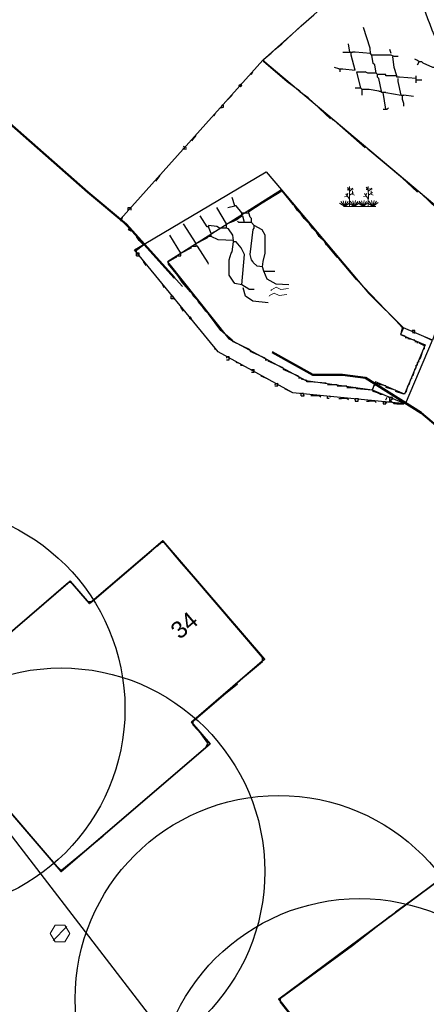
# Model space of a CAD drawing. Header units: metres. Extents: x 100797 to 101486, y 431104 to 431509.
# Tile 23 of 35: x 101131 to 101152, y 431333 to 431384. Entities that reach past the tile are written whole.
import ezdxf

# ---------------------------------------------------------------- set-up
doc = ezdxf.new("R2010")
doc.units = ezdxf.units.M
doc.linetypes.add('BORDER', pattern=[44.45, 12.7, -6.35, 12.7, -6.35, 0, -6.35])
doc.linetypes.add('DASHED', pattern=[19.05, 12.7, -6.35])
doc.layers.get('0').update_dxf_attribs({"linetype": 'CONTINUOUS'})
doc.layers.add('AR_ONDERZOEKSLOKATIE', color=3, linetype='BORDER', lineweight=50)
doc.layers.add('PERCELEN', color=2, linetype='DASHED', lineweight=9)
doc.layers.add('BAR_BEBOUWING', color=7, linetype='CONTINUOUS', lineweight=35, true_color=0x707070)
for name, color, linetype, true_color in [('BAR_BGT_SYMBOLEN', 7, 'CONTINUOUS', 0x707070), ('BAR_HUISNUMMERS EN STRAATNAMEN', 7, 'CONTINUOUS', 0x707070), ('BAR_TOPO', 7, 'CONTINUOUS', 0x707070), ('BAR_WATER', 7, 'CONTINUOUS', 0x707070), ('BAR_WEGEN', 7, 'CONTINUOUS', 0x707070), ('BOR_RIOOLPUTTEN', 7, 'CONTINUOUS', 0x707070)]:
    doc.layers.add(name, color=color, linetype=linetype, true_color=true_color)
doc.styles.add('NLCS-ISO', font='txt')

# ---------------------------------------------------------------- blocks, each defined once
blk = doc.blocks.new('inspectieput_1', base_point=(100953.43, 431263.36))
at = {"color": 8, "lineweight": 0, "true_color": 0x707070}
for points in [[(100953.93, 431263.36), (100953.68, 431263.793), (100953.18, 431263.793), (100952.93, 431263.36), (100953.18, 431262.927), (100953.68, 431262.927), (100953.93, 431263.36)], [(100953.076, 431263.006), (100953.784, 431263.714)]]:
    blk.add_lwpolyline(points, dxfattribs=at)
blk = doc.blocks.new('water_1', base_point=(101296.527, 431389.806))
at = {"color": 8, "lineweight": 0, "true_color": 0x707070}
for points in [[(101296.079, 431389.897), (101296.1, 431389.931), (101296.34, 431390.066), (101296.585, 431389.939), (101296.99, 431389.987)], [(101296.079, 431389.897), (101296.1, 431389.931), (101296.34, 431390.066), (101296.585, 431389.939), (101296.99, 431389.987)], [(101295.99, 431389.591), (101296.011, 431389.624), (101296.251, 431389.759), (101296.496, 431389.633), (101296.901, 431389.681)]]:
    blk.add_lwpolyline(points, dxfattribs=at)
blk = doc.blocks.new('beplanting_1', base_point=(101316.768, 431360.678))
at = {"color": 8, "lineweight": 0, "true_color": 0x707070}
for points in [[(101316.244, 431360.343), (101316.247, 431360.729), (101316.053, 431361.01)], [(101316.121, 431360.911), (101316.163, 431361.035)], [(101316.221, 431361.216), (101316.134, 431361.214)], [(101316.245, 431361.178), (101316.141, 431361.332)], [(101316.182, 431361.271), (101316.189, 431361.312)], [(101316.25, 431360.732), (101316.243, 431361.377)], [(101316.246, 431361.119), (101316.426, 431361.295)], [(101316.248, 431360.929), (101316.462, 431361.061)], [(101316.336, 431361.207), (101316.319, 431361.276)], [(101316.355, 431360.995), (101316.499, 431360.933)], [(101316.369, 431361.24), (101316.442, 431361.23)], [(101316.399, 431361.022), (101316.397, 431361.156)], [(101317.216, 431360.35), (101317.218, 431360.736), (101317.025, 431361.017)], [(101317.092, 431360.919), (101317.134, 431361.043)], [(101317.192, 431361.223), (101317.105, 431361.221)], [(101317.217, 431361.185), (101317.113, 431361.339)], [(101317.153, 431361.278), (101317.161, 431361.32)], [(101317.222, 431360.739), (101317.214, 431361.384)], [(101317.217, 431361.126), (101317.397, 431361.302)], [(101317.22, 431360.936), (101317.434, 431361.068)], [(101317.307, 431361.214), (101317.291, 431361.283)], [(101317.327, 431361.002), (101317.471, 431360.94)], [(101317.341, 431361.247), (101317.414, 431361.238)], [(101317.371, 431361.029), (101317.368, 431361.163)], [(101316.001, 431360.341), (101315.726, 431360.524)], [(101316.001, 431360.341), (101315.796, 431360.612)], [(101316.001, 431360.341), (101315.92, 431360.641)], [(101316.15, 431360.869), (101315.991, 431360.849)], [(101316.001, 431360.341), (101316.063, 431360.648)], [(101316.001, 431360.341), (101316.18, 431360.605)], [(101316.001, 431360.341), (101316.271, 431360.54)], [(101316.493, 431360.345), (101316.219, 431360.528)], [(101316.493, 431360.345), (101316.288, 431360.616)], [(101316.493, 431360.345), (101316.412, 431360.644)], [(101316.493, 431360.345), (101316.556, 431360.652)], [(101316.493, 431360.345), (101316.672, 431360.608)], [(101316.493, 431360.345), (101316.763, 431360.544)], [(101316.949, 431360.348), (101316.674, 431360.531)], [(101316.949, 431360.348), (101316.743, 431360.619)], [(101316.949, 431360.348), (101316.867, 431360.648)], [(101316.949, 431360.348), (101317.011, 431360.655)], [(101316.949, 431360.348), (101317.128, 431360.612)], [(101316.949, 431360.348), (101317.218, 431360.547)], [(101317.121, 431360.876), (101316.962, 431360.856)], [(101317.457, 431360.352), (101317.182, 431360.535)], [(101317.457, 431360.352), (101317.252, 431360.623)], [(101317.457, 431360.352), (101317.375, 431360.651)], [(101317.457, 431360.352), (101317.519, 431360.659)], [(101317.457, 431360.352), (101317.636, 431360.616)], [(101317.457, 431360.352), (101317.726, 431360.551)], [(101315.937, 431360.341), (101317.6, 431360.353)]]:
    blk.add_lwpolyline(points, dxfattribs=at)

msp = doc.modelspace()

# ---------------------------------------------------------------- linework, layer by layer
at = {"color": 252, "linetype": 'Continuous'}
for points in [[(101143.672, 431382.084), (101143.886, 431382.298), (101144.243, 431382.584), (101144.529, 431382.869), (101145.243, 431383.512), (101145.886, 431384.084), (101146.6, 431384.726), (101147.1, 431385.155), (101147.172, 431385.226), (101147.529, 431385.512)], [(101148.957, 431381.584), (101148.886, 431382.012), (101148.814, 431382.084), (101148.787, 431382.364), (101148.457, 431383.441)], [(101147.386, 431382.155), (101147.743, 431382.155), (101147.672, 431382.584)], [(101149.886, 431382.084), (101149.814, 431382.298)], [(101146.743, 431378.727), (101145.6, 431379.798), (101145.19, 431380.102), (101145.172, 431380.155), (101144.518, 431380.639), (101143.315, 431381.655), (101143.315, 431381.798), (101143.618, 431382.066), (101143.672, 431382.084)], [(101147.386, 431381.298), (101148.029, 431381.227), (101147.815, 431382.012)], [(101147.743, 431382.155), (101147.886, 431382.155)], [(101147.815, 431382.012), (101147.815, 431382.155)], [(101148.814, 431382.084), (101148.029, 431382.155), (101147.886, 431382.155)], [(101150.243, 431381.941), (101150.029, 431381.941), (101149.886, 431382.012), (101149.814, 431382.012), (101149.029, 431382.012), (101148.886, 431382.012), (101148.814, 431382.084)], [(101150.029, 431381.37), (101149.957, 431381.941)], [(101151.243, 431381.727), (101151.1, 431381.798)], [(101151.457, 431381.655), (101151.314, 431381.655), (101151.243, 431381.727)], [(101147.172, 431381.298), (101146.957, 431381.37)], [(101147.172, 431381.298), (101147.386, 431381.298)], [(101147.243, 431381.155), (101147.243, 431381.298)], [(101149.029, 431381.512), (101148.957, 431381.584)], [(101149.172, 431380.87), (101149.172, 431381.012), (101149.1, 431381.084), (101149.029, 431381.512)], [(101150.172, 431380.941), (101150.029, 431381.37)], [(101151.243, 431381.512), (101151.314, 431381.655)], [(101152.1, 431381.37), (101152.029, 431381.37), (101151.536, 431381.598), (101151.457, 431381.655)], [(101142.672, 431381.012), (101142.744, 431381.155)], [(101148.386, 431379.941), (101148.386, 431380.227), (101148.315, 431380.298), (101148.1, 431381.155), (101148.529, 431381.155)], [(101148.672, 431381.084), (101148.529, 431381.155)], [(101149.6, 431381.012), (101149.386, 431381.012), (101149.172, 431381.012), (101149.1, 431381.084), (101148.672, 431381.084)], [(101149.243, 431380.798), (101149.172, 431380.87)], [(101149.243, 431380.155), (101149.386, 431380.155), (101149.243, 431380.798)], [(101149.743, 431380.941), (101149.6, 431380.941), (101149.6, 431381.012)], [(101151.171, 431380.798), (101150.314, 431380.87), (101150.172, 431380.87), (101150.172, 431380.941), (101149.743, 431380.941)], [(101150.243, 431380.655), (101150.243, 431380.798)], [(101151.171, 431380.584), (101151.171, 431380.727), (101151.171, 431380.798), (101151.171, 431380.941)], [(101151.171, 431380.727), (101151.457, 431380.727)], [(101142.101, 431380.37), (101142.029, 431380.441), (101142.101, 431380.512), (101142.172, 431380.441)], [(101142.101, 431380.37), (101142.172, 431380.441)], [(101149.243, 431380.155), (101148.743, 431380.227), (101148.386, 431380.227), (101148.315, 431380.298), (101148.029, 431380.298)], [(101149.6, 431380.084), (101150.386, 431379.941), (101150.243, 431380.655)], [(101141.458, 431379.727), (101141.672, 431379.941)], [(101149.6, 431380.084), (101149.386, 431380.084), (101149.386, 431380.155)], [(101149.529, 431379.655), (101149.457, 431380.084)], [(101150.386, 431379.941), (101150.529, 431379.941)], [(101150.457, 431379.727), (101150.457, 431379.941)], [(101150.529, 431379.513), (101150.457, 431379.727)], [(101151.029, 431379.87), (101150.529, 431379.941)], [(101141.101, 431379.298), (101141.226, 431379.316), (101141.226, 431379.423), (101141.172, 431379.441)], [(101141.101, 431379.298), (101141.172, 431379.441)], [(101149.457, 431379.227), (101149.6, 431379.227), (101149.672, 431379.227), (101149.743, 431379.298)], [(101149.6, 431379.227), (101149.529, 431379.655)], [(101150.529, 431379.37), (101150.529, 431379.513)], [(101140.744, 431378.87), (101140.815, 431379.013)], [(101148.529, 431377.227), (101146.94, 431378.638), (101146.886, 431378.655), (101146.815, 431378.727)], [(101139.601, 431377.584), (101139.815, 431377.87)], [(101139.315, 431377.227), (101139.172, 431377.298)], [(101139.315, 431377.156), (101139.172, 431377.156), (101139.172, 431377.227)], [(101151.243, 431374.941), (101150.457, 431375.656), (101148.672, 431377.156)], [(101137.744, 431375.513), (101137.958, 431375.799)], [(101142.315, 431373.37), (101142.226, 431373.709), (101142.172, 431373.727), (101142.172, 431373.87), (101141.886, 431374.227), (101141.815, 431374.227), (101141.672, 431374.656)], [(101142.172, 431373.87), (101142.529, 431373.87), (101142.529, 431373.942), (101143.226, 431374.388), (101144.243, 431375.013), (101144.815, 431374.299)], [(101153.028, 431373.013), (101152.671, 431373.584), (101152.614, 431373.734), (101151.439, 431374.852), (101151.386, 431374.87)], [(101136.315, 431374.013), (101136.315, 431374.156), (101136.458, 431374.156), (101136.458, 431374.013)], [(101142.172, 431370.156), (101141.815, 431370.228), (101141.726, 431370.353), (101141.529, 431370.656), (101141.529, 431371.442), (101141.628, 431371.793), (101141.672, 431371.87), (101141.744, 431372.37), (101141.744, 431372.442), (101141.716, 431372.722), (101141.494, 431373.049), (101141.386, 431373.084), (101141.386, 431373.299), (101140.887, 431374.156)], [(101141.458, 431374.156), (101141.815, 431374.227)], [(101144.886, 431374.227), (101144.815, 431374.299)], [(101145.029, 431374.013), (101144.886, 431374.227)], [(101135.958, 431373.442), (101136.03, 431373.656)], [(101140.601, 431372.656), (101140.601, 431372.799), (101140.458, 431373.156), (101140.387, 431373.156), (101140.029, 431373.727)], [(101141.386, 431373.299), (101141.744, 431373.442), (101141.886, 431373.513), (101142.172, 431373.727)], [(101142.815, 431373.084), (101142.815, 431373.227), (101142.672, 431373.37), (101142.672, 431373.584), (101142.601, 431373.656), (101142.529, 431373.87)], [(101145.243, 431373.799), (101145.029, 431374.013)], [(101145.386, 431373.584), (101145.243, 431373.799)], [(101145.672, 431373.299), (101145.386, 431373.584)], [(101136.458, 431372.942), (101136.387, 431373.084), (101136.315, 431373.013), (101136.458, 431372.942)], [(101140.458, 431371.227), (101140.442, 431371.288), (101139.887, 431372.156), (101139.815, 431372.156), (101139.815, 431372.299), (101139.172, 431373.299)], [(101141.386, 431373.084), (101141.029, 431373.084), (101140.894, 431373.177), (101140.458, 431373.227), (101140.458, 431373.156)], [(101140.601, 431372.799), (101141.012, 431373.031), (101141.029, 431373.084)], [(101142.672, 431373.37), (101142.315, 431373.37), (101142.029, 431373.37), (101141.958, 431373.442)], [(101142.672, 431371.442), (101142.601, 431371.727), (101142.758, 431373.006), (101142.815, 431373.084)], [(101144.601, 431370.156), (101143.947, 431370.195), (101143.486, 431370.456), (101143.315, 431370.87), (101143.243, 431371.085), (101143.271, 431371.365), (101143.386, 431371.799), (101143.386, 431372.727), (101143.226, 431372.995), (101142.815, 431373.227)], [(101145.815, 431373.084), (101145.672, 431373.299)], [(101146.029, 431372.87), (101145.815, 431373.084)], [(101136.887, 431372.442), (101136.744, 431372.656)], [(101138.815, 431371.656), (101139.03, 431371.656), (101139.03, 431371.799), (101138.458, 431372.727)], [(101139.815, 431372.299), (101140.244, 431372.513), (101140.387, 431372.585)], [(101140.387, 431372.585), (101140.458, 431372.656)], [(101141.744, 431372.442), (101140.961, 431372.474), (101140.601, 431372.656), (101140.458, 431372.656)], [(101146.172, 431372.656), (101146.029, 431372.87)], [(101146.458, 431372.37), (101146.172, 431372.656)], [(101136.744, 431371.942), (101137.101, 431372.227)], [(101137.101, 431372.227), (101136.887, 431372.442)], [(101139.03, 431371.799), (101139.601, 431372.085)], [(101139.601, 431372.156), (101139.815, 431372.156)], [(101142.529, 431369.942), (101142.172, 431370.156), (101142.315, 431371.727), (101142.144, 431372.07), (101141.886, 431372.37), (101141.744, 431372.37)], [(101147.1, 431371.585), (101146.583, 431372.21), (101146.529, 431372.227), (101146.458, 431372.37)], [(101136.744, 431371.656), (101136.744, 431371.799), (101136.744, 431371.942)], [(101136.887, 431371.727), (101136.887, 431371.799), (101136.744, 431371.799)], [(101136.744, 431371.656), (101136.887, 431371.656), (101136.887, 431371.727)], [(101139.529, 431369.799), (101139.101, 431370.299), (101138.869, 431370.638), (101138.387, 431371.227), (101138.387, 431371.37), (101138.751, 431371.57), (101138.815, 431371.585), (101138.815, 431371.656)], [(101147.172, 431371.513), (101147.1, 431371.585)], [(101137.244, 431371.156), (101137.101, 431371.37)], [(101142.744, 431371.37), (101142.672, 431371.442)], [(101143.243, 431371.085), (101142.966, 431371.118), (101142.761, 431371.317), (101142.744, 431371.37)], [(101150.6, 431367.513), (101150.386, 431367.585), (101150.404, 431367.71), (101150.457, 431367.942), (101150.118, 431368.317), (101149.939, 431368.496), (101148.084, 431370.431), (101147.172, 431371.513)], [(101143.315, 431370.87), (101143.458, 431370.87)], [(101143.458, 431370.87), (101143.886, 431370.87)], [(101138.172, 431370.013), (101138.101, 431370.156)], [(101138.672, 431369.442), (101138.53, 431369.442), (101138.53, 431369.585)], [(101138.672, 431369.513), (101138.601, 431369.585)], [(101139.601, 431369.728), (101139.529, 431369.799)], [(101139.672, 431369.585), (101139.601, 431369.728)], [(101139.887, 431369.37), (101139.672, 431369.585)], [(101143.529, 431369.228), (101142.751, 431369.313), (101142.372, 431369.578), (101142.244, 431370.013)], [(101142.529, 431369.942), (101142.815, 431369.942)], [(101139.172, 431368.799), (101139.03, 431369.013)], [(101139.958, 431369.228), (101139.887, 431369.37)], [(101140.172, 431369.013), (101139.958, 431369.228)], [(101140.315, 431368.799), (101140.172, 431369.013)], [(101139.601, 431368.371), (101139.529, 431368.513), (101139.458, 431368.442), (101139.601, 431368.371)], [(101140.458, 431368.656), (101140.315, 431368.799)], [(101141.672, 431367.299), (101141.101, 431367.799), (101140.458, 431368.656)], [(101151.029, 431367.656), (101150.957, 431367.799)], [(101151.1, 431367.656), (101151.1, 431367.799), (101150.957, 431367.799)], [(101151.957, 431367.299), (101151.529, 431367.513)], [(101141.744, 431367.228), (101141.672, 431367.299)], [(101142.601, 431366.799), (101141.744, 431367.228)], [(101150.6, 431367.442), (101150.743, 431367.442)], [(101151.1, 431367.299), (101150.743, 431367.371)], [(101151.243, 431367.156), (101151.243, 431367.228), (101151.1, 431367.228)], [(101151.6, 431366.871), (101151.6, 431367.014), (101151.314, 431367.156)], [(101140.815, 431366.799), (101140.744, 431366.942)], [(101143.386, 431366.371), (101142.601, 431366.728)], [(101151.386, 431366.371), (101151.529, 431366.799)], [(101151.529, 431366.799), (101151.6, 431366.871)], [(101141.529, 431366.299), (101141.529, 431366.371), (101141.529, 431366.442), (101141.386, 431366.442), (101141.386, 431366.371)], [(101141.386, 431366.299), (101141.529, 431366.299)], [(101142.101, 431366.085), (101141.886, 431366.156)], [(101142.101, 431366.014), (101142.244, 431366.014)], [(101143.386, 431366.299), (101143.529, 431366.299)], [(101144.315, 431365.871), (101143.529, 431366.228)], [(101151.171, 431365.871), (101151.171, 431366.014)], [(101151.243, 431366.156), (101151.314, 431366.228)], [(101151.243, 431366.014), (101151.243, 431366.156)], [(101151.314, 431366.299), (101151.386, 431366.371)], [(101142.672, 431365.799), (101142.815, 431365.799)], [(101142.672, 431365.656), (101142.815, 431365.656)], [(101142.815, 431365.656), (101142.815, 431365.799)], [(101145.1, 431365.442), (101144.315, 431365.799)], [(101150.957, 431365.442), (101151.029, 431365.514)], [(101151.029, 431365.514), (101151.1, 431365.799)], [(101151.1, 431365.799), (101151.171, 431365.871)], [(101143.529, 431365.299), (101143.172, 431365.442)], [(101143.886, 431365.014), (101144.029, 431365.085)], [(101144.029, 431364.942), (101144.029, 431365.085)], [(101145.1, 431365.371), (101145.243, 431365.371)], [(101145.529, 431365.228), (101145.243, 431365.299)], [(101145.672, 431365.157), (101145.529, 431365.157), (101145.529, 431365.228)], [(101146.529, 431365.085), (101145.672, 431365.157)], [(101146.6, 431365.014), (101147.1, 431365.014)], [(101148.957, 431364.799), (101148.979, 431364.935), (101149.107, 431365.064), (101149.243, 431365.085)], [(101149.6, 431364.942), (101149.243, 431365.014)], [(101150.743, 431364.942), (101150.814, 431365.014)], [(101150.814, 431365.014), (101150.886, 431365.299)], [(101150.886, 431365.299), (101150.957, 431365.371)], [(101143.886, 431364.942), (101144.029, 431364.942)], [(101144.815, 431364.585), (101144.386, 431364.799)], [(101145.243, 431364.442), (101145.243, 431364.585)], [(101145.243, 431364.442), (101145.386, 431364.442)], [(101145.386, 431364.442), (101145.315, 431364.585)], [(101146.243, 431364.371), (101146.172, 431364.442), (101145.743, 431364.442)], [(101146.672, 431364.299), (101146.6, 431364.299), (101146.6, 431364.442)], [(101146.743, 431364.371), (101146.672, 431364.442)], [(101147.1, 431364.942), (101147.6, 431364.942)], [(101147.6, 431364.871), (101148.029, 431364.871)], [(101148.1, 431364.799), (101148.029, 431364.871)], [(101148.886, 431364.728), (101148.1, 431364.799)], [(101148.957, 431364.657), (101148.957, 431364.728), (101148.886, 431364.728)], [(101149.172, 431364.585), (101148.957, 431364.657)], [(101149.314, 431364.514), (101149.172, 431364.585)], [(101149.314, 431364.514), (101149.457, 431364.514)], [(101150.1, 431364.728), (101149.6, 431364.871)], [(101150.6, 431364.585), (101150.529, 431364.514), (101150.1, 431364.657)], [(101150.6, 431364.585), (101150.671, 431364.657)], [(101150.671, 431364.657), (101150.743, 431364.942)], [(101147.172, 431364.299), (101147.315, 431364.299)], [(101147.672, 431364.228), (101147.6, 431364.299), (101147.315, 431364.299)], [(101148.029, 431364.228), (101148.029, 431364.299), (101148.172, 431364.299), (101148.172, 431364.228)], [(101148.029, 431364.228), (101148.029, 431364.157), (101148.172, 431364.157), (101148.172, 431364.228)], [(101148.6, 431364.157), (101148.743, 431364.157)], [(101149.1, 431364.085), (101149.029, 431364.157), (101148.743, 431364.157)], [(101149.457, 431364.085), (101149.6, 431364.157)], [(101149.457, 431364.085), (101149.457, 431364.014), (101149.6, 431364.014), (101149.6, 431364.085), (101149.672, 431364.085)], [(101149.6, 431364.228), (101149.672, 431364.371)], [(101149.743, 431364.371), (101149.886, 431364.371)], [(101149.743, 431364.085), (101149.814, 431364.157), (101149.886, 431364.157)], [(101149.814, 431364.228), (101149.943, 431364.257), (101149.939, 431364.353), (101149.886, 431364.371)], [(101149.814, 431364.157), (101149.814, 431364.228), (101149.814, 431364.371)], [(101150.172, 431364.014), (101150.029, 431364.014), (101149.886, 431364.157), (101149.886, 431364.228)], [(101150.172, 431364.014), (101150.529, 431364.014)], [(101142.244, 431349.943), (101142.308, 431349.958), (101143.243, 431350.729), (101143.243, 431350.943), (101139.583, 431355.214), (101139.083, 431355.785), (101138.172, 431356.871), (101138.03, 431356.871), (101137.815, 431356.657)], [(101137.53, 431356.443), (101136.958, 431355.943), (101134.458, 431353.8), (101134.244, 431353.8), (101133.387, 431354.8), (101133.244, 431354.8), (101129.323, 431351.429), (101125.745, 431348.372), (101125.745, 431348.158), (101132.119, 431340.745), (101132.441, 431340.358), (101132.809, 431340.001), (101132.887, 431339.98), (101135.03, 431341.73), (101135.394, 431342.073), (101140.315, 431346.301), (101140.422, 431346.515), (101140.083, 431347), (101139.672, 431347.444), (101139.672, 431347.658), (101141.244, 431349.015), (101141.958, 431349.586)], [(101157.1, 431326.874), (101158.957, 431328.302), (101158.957, 431328.517), (101155.868, 431332.502), (101154.671, 431334.159), (101154.671, 431334.445), (101155.243, 431334.873), (101155.385, 431334.873), (101155.814, 431334.302), (101156.1, 431334.373), (101156.542, 431334.795), (101156.625, 431335.081), (101156.885, 431335.302), (101158.749, 431336.716), (101160.314, 431337.873), (101160.314, 431338.087), (101156.742, 431342.587), (101156.6, 431342.587), (101152.243, 431339.373), (101150.1, 431337.802)], [(101156.957, 431326.731), (101156.592, 431326.717), (101153.171, 431331.373), (101152.957, 431331.445), (101151.386, 431330.302), (101151.314, 431330.231), (101148.457, 431328.088), (101148.172, 431328.088), (101147.226, 431329.289), (101144.172, 431333.159), (101144.172, 431333.373), (101147.886, 431336.087), (101149.814, 431337.587)]]:
    msp.add_lwpolyline(points, dxfattribs=at)
for centre in [(101125.651, 431348.292), (101132.858, 431339.898), (101144.08, 431333.319), (101148.25, 431328)]:
    msp.add_circle(centre, 10.5)
at = {"layer": 'AR_ONDERZOEKSLOKATIE', "color": 10, "flags": 128}
msp.add_lwpolyline([(101057.295, 431329.77), (101034.679, 431317.44), (101043.828, 431300.839), (101039.147, 431290.299), (101046.185, 431287.13), (101079.212, 431272.257), (101097.895, 431253.246), (101114.44, 431269.455), (101133.958, 431288.666), (101139.528, 431308.091), (101140.349, 431310.558), (101141.284, 431312.203), (101169.207, 431338.229), (101165.898, 431342.249), (101164.745, 431344.231), (101162.442, 431347.649), (101160.273, 431352.228), (101158.197, 431356.243), (101157.44, 431357.356), (101154.047, 431361.346), (101151.425, 431363.556), (101148.561, 431365.359), (101147.369, 431365.519), (101145.845, 431365.52), (101143.275, 431366.946), (101141.279, 431368.217), (101139.12, 431370.061), (101136.213, 431373.296), (101134.237, 431374.944), (101124.147, 431383.803), (101083.466, 431344.039), (101058.639, 431330.503)], dxfattribs=at)
at = {"layer": 'BAR_BEBOUWING', "ltscale": 10, "flags": 128}
for points in [[(101125.651, 431348.292), (101132.858, 431339.898), (101140.539, 431346.492), (101139.582, 431347.607), (101143.351, 431350.843), (101138.101, 431356.958), (101134.322, 431353.714), (101133.323, 431354.878)], [(101155.327, 431333.213), (101155.378, 431333.25), (101154.548, 431334.378), (101155.353, 431334.971), (101155.887, 431334.246), (101156.692, 431334.839), (101156.515, 431335.079), (101160.407, 431337.945), (101156.713, 431342.695), (101144.08, 431333.319), (101148.25, 431328), (101153.041, 431331.529), (101156.658, 431326.617), (101159.05, 431328.379)]]:
    msp.add_lwpolyline(points, close=True, dxfattribs=at)
at = {"layer": 'BAR_TOPO', "ltscale": 0.01, "flags": 128}
for points in [[(101150.472, 431387.997), (101147.133, 431385.206), (101143.26, 431381.749)], [(101137.141, 431372.263), (101135.913, 431373.546), (101143.26, 431381.749)], [(101137.141, 431372.263), (101143.432, 431375.993), (101144.225, 431375.053)], [(101144.225, 431375.053), (101138.338, 431371.343), (101139.889, 431369.405), (101141.513, 431367.376), (101145.477, 431365.226), (101148.893, 431364.744)], [(101144.225, 431375.053), (101148.722, 431369.719), (101150.509, 431367.944)], [(101150.621, 431364.015), (101144.806, 431364.584), (101140.955, 431366.71), (101136.647, 431371.97), (101137.141, 431372.263)], [(101107.767, 431367.792), (101123.704, 431350.309), (101138.767, 431330.706), (101147.191, 431313.424)], [(101150.509, 431367.944), (101150.362, 431367.596), (101151.637, 431367.058), (101150.565, 431364.517), (101149.065, 431365.151), (101148.893, 431364.744)], [(101152.012, 431367.31), (101150.509, 431367.944)], [(101150.621, 431364.015), (101152.012, 431367.31)], [(101148.893, 431364.744), (101150.621, 431364.015)]]:
    msp.add_lwpolyline(points, dxfattribs=at)
for points in [[(101163.047, 431366.332), (101159.429, 431370.551, -0.050526), (101154.038, 431378.812, -0.056844), (101150.472, 431387.997)], [(101186.974, 431336.132, 0.130947), (101184.73, 431341.524), (101182.828, 431343.811), (101179.439, 431347.815), (101167.457, 431361.884), (101163.412, 431366.625), (101159.792, 431370.853, -0.050925), (101154.475, 431378.953, -0.056008), (101150.911, 431388.133)], [(101143.26, 431381.749), (101152.455, 431374.004, -0.306267), (101153.08, 431370.233), (101152.012, 431367.31)]]:
    msp.add_lwpolyline(points, format="xyb", dxfattribs=at)
for points in [[(101125.651, 431348.292), (101132.858, 431339.898), (101140.539, 431346.492), (101139.582, 431347.607), (101143.351, 431350.843), (101138.101, 431356.958), (101134.322, 431353.714), (101133.323, 431354.878)], [(101155.327, 431333.213), (101155.378, 431333.25), (101154.548, 431334.378), (101155.353, 431334.971), (101155.887, 431334.246), (101156.692, 431334.839), (101156.515, 431335.079), (101160.407, 431337.945), (101156.713, 431342.695), (101144.08, 431333.319), (101148.25, 431328), (101153.041, 431331.529), (101156.658, 431326.617), (101159.05, 431328.379)]]:
    msp.add_lwpolyline(points, close=True, dxfattribs=at)
at = {"layer": 'BAR_WATER', "ltscale": 0.01, "flags": 128}
for points in [[(101137.141, 431372.263), (101143.432, 431375.993), (101144.225, 431375.053)], [(101144.225, 431375.053), (101138.338, 431371.343), (101139.889, 431369.405), (101141.513, 431367.376), (101145.477, 431365.226), (101148.893, 431364.744)], [(101144.225, 431375.053), (101148.722, 431369.719), (101150.509, 431367.944)], [(101150.621, 431364.015), (101144.806, 431364.584), (101140.955, 431366.71), (101136.647, 431371.97), (101137.141, 431372.263)], [(101150.509, 431367.944), (101150.362, 431367.596), (101151.637, 431367.058), (101150.565, 431364.517), (101149.065, 431365.151), (101148.893, 431364.744)]]:
    msp.add_lwpolyline(points, dxfattribs=at)
at = {"layer": 'BAR_WEGEN', "ltscale": 0.01, "flags": 128}
msp.add_lwpolyline([(101150.472, 431387.997), (101147.133, 431385.206), (101143.26, 431381.749)], dxfattribs=at)
for points in [[(101163.047, 431366.332), (101159.429, 431370.551, -0.050526), (101154.038, 431378.812, -0.056844), (101150.472, 431387.997)], [(101186.974, 431336.132, 0.130947), (101184.73, 431341.524), (101182.828, 431343.811), (101179.439, 431347.815), (101167.457, 431361.884), (101163.412, 431366.625), (101159.792, 431370.853, -0.050925), (101154.475, 431378.953, -0.056008), (101150.911, 431388.133)], [(101143.26, 431381.749), (101152.455, 431374.004, -0.306267), (101153.08, 431370.233), (101152.012, 431367.31)]]:
    msp.add_lwpolyline(points, format="xyb", dxfattribs=at)
at = {"layer": 'PERCELEN', "flags": 128}
msp.add_lwpolyline([(101057.295, 431329.77), (101034.679, 431317.44), (101043.828, 431300.839), (101039.147, 431290.299), (101046.185, 431287.13), (101079.212, 431272.257), (101097.895, 431253.246), (101114.44, 431269.455), (101133.958, 431288.666), (101139.528, 431308.091), (101140.349, 431310.558), (101141.284, 431312.203), (101169.207, 431338.229), (101165.898, 431342.249), (101164.745, 431344.231), (101162.442, 431347.649), (101160.273, 431352.228), (101158.197, 431356.243), (101157.44, 431357.356), (101154.047, 431361.346), (101151.425, 431363.556), (101148.561, 431365.359), (101147.369, 431365.519), (101145.845, 431365.52), (101143.275, 431366.946), (101141.279, 431368.217), (101139.12, 431370.061), (101136.213, 431373.296), (101134.237, 431374.944), (101124.147, 431383.803), (101083.466, 431344.039), (101058.639, 431330.503)], dxfattribs=at)

# ---------------------------------------------------------------- block references
at = {"layer": 'BAR_BGT_SYMBOLEN'}
for name, p in [('beplanting_1', (101148.249, 431374.53)), ('water_1', (101144.126, 431369.785))]:
    msp.add_blockref(name, p, dxfattribs=at)
at = {"layer": 'BOR_RIOOLPUTTEN'}
msp.add_blockref('inspectieput_1', (101132.8, 431336.7), dxfattribs=at)

# ---------------------------------------------------------------- texts
at = {"layer": 'BAR_HUISNUMMERS EN STRAATNAMEN', "insert": (101139.209, 431352.598), "char_height": 0.87, "attachment_point": 5, "rotation": 40.5, "style": 'NLCS-ISO'}
msp.add_mtext('{{\\fArial|b0|i0;34}}', dxfattribs=at)

doc.saveas('drawing.dxf')
